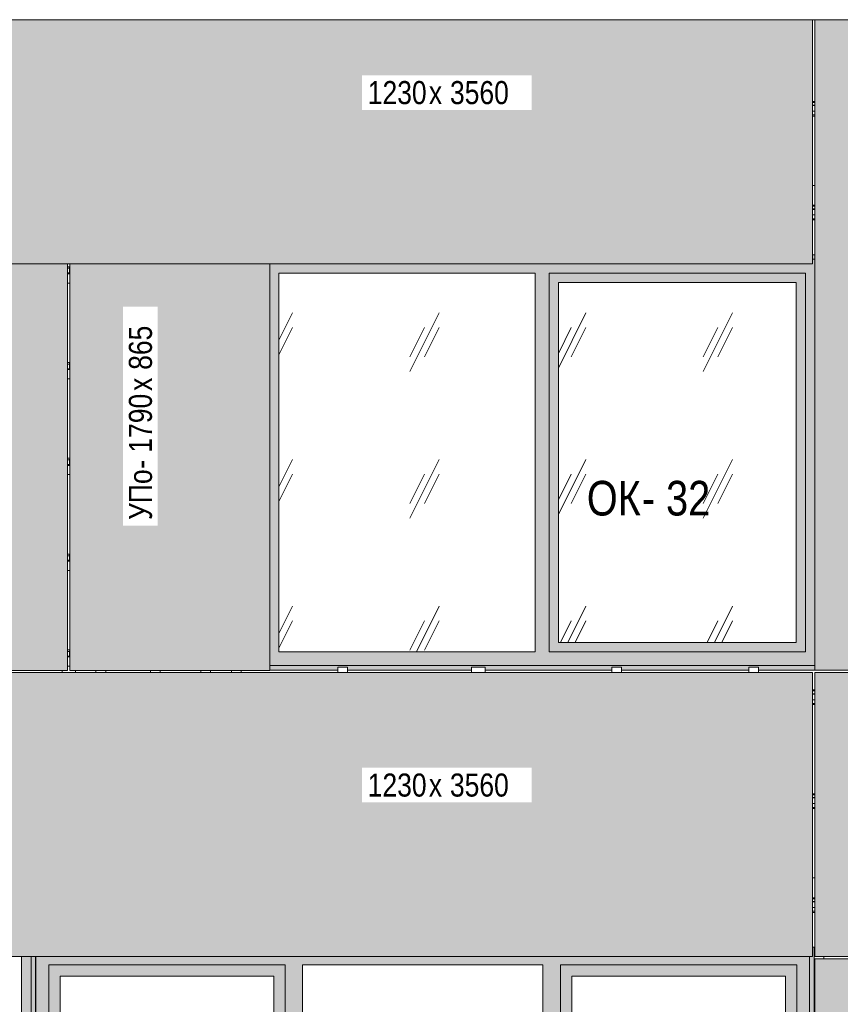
# Model space of a CAD drawing. Header units: millimetres. Extents: x -8357841 to -8326977, y -719205 to 18175.
# Tile 30 of 35: x -8355843 to -8352290, y 13612 to 17878. Entities that reach past the tile are written whole.
import ezdxf

# ---------------------------------------------------------------- set-up
doc = ezdxf.new("R2010")
doc.units = ezdxf.units.MM
for name, color, linetype, lineweight in [('Каркас_Импост', 7, 'Continuous', 18), ('Марки окон', 7, 'Continuous', 9), ('Марки по нескольким категориям', 7, 'Continuous', 9), ('Монтажный зазор', 7, 'Continuous', 18), ('Обобщенные модели', 7, 'Continuous', 18), ('Окна', 7, 'Continuous', 18), ('Элементы узлов', 7, 'Continuous', 18)]:
    doc.layers.add(name, color=color, linetype=linetype, lineweight=lineweight)
doc.styles.add('Arial Narrow', font='ARIALN.TTF', dxfattribs={"height": 100})
doc.styles.add('Arial Narrow_1', font='ARIALN.TTF', dxfattribs={"height": 150})
pattern_1 = [(243.435, (-8349581.58, 59152), (634.9998, 635.0005), [283.981, -1135.922]), (243.435, (-8349645.08, 59088.5), (634.9998, 635.0005), [141.99, -1277.913]), (243.435, (-8349581.58, 59088.5), (634.9998, 635.0005), [141.99, -1277.913])]

# ---------------------------------------------------------------- blocks, each defined once
blk = doc.blocks.new('Корп 1_Кассеты трапецевидные - Корп 1_Кассеты трапецевидные_Цвет 5-21114963-Корпус 2_ Фрагмент 1_ Схема раскладки облицовки')
at = {"layer": 'Обобщенные модели', "true_color": 0xb4b8b0}
blk.add_hatch(color=253, dxfattribs=at).paths.add_polyline_path([(-8352400.2, 15060), (-8351120.5, 15060), (-8351120.5, 17878.1), (-8352400.2, 17878.1), (-8352400.2, 15335.5)])
at = {"layer": 'Обобщенные модели'}
for p, q in [((-8352400.2, 15060), (-8352400.2, 17878.1)), ((-8351120.5, 17878.1), (-8351120.5, 15060)), ((-8352400.2, 15060), (-8352400.2, 15060)), ((-8351120.5, 15060), (-8352400.2, 15060)), ((-8351120.5, 15060), (-8351120.5, 15060))]:
    blk.add_line(p, q, dxfattribs=at)
blk = doc.blocks.new('Корп 1_Кассеты трапецевидные - Корп 1_Кассеты трапецевидные_Цвет 5-21203201-Корпус 2_ Фрагмент 1_ Схема раскладки облицовки')
at = {"layer": 'Обобщенные модели', "true_color": 0xb4b8b0}
blk.add_hatch(color=253, dxfattribs=at).paths.add_polyline_path([(-8352400.5, 12060), (-8351120.5, 12060), (-8351120.5, 13810), (-8352400.5, 13810), (-8352400.5, 12070.7)])
at = {"layer": 'Обобщенные модели'}
for p, q in [((-8352400.5, 12060), (-8352400.5, 13810)), ((-8352400.5, 13810), (-8351120.5, 13810)), ((-8351120.5, 13810), (-8351120.5, 12060)), ((-8352400.5, 12060), (-8352400.5, 12060)), ((-8351120.5, 12060), (-8352400.5, 12060)), ((-8351120.5, 12060), (-8351120.5, 12060))]:
    blk.add_line(p, q, dxfattribs=at)
blk = doc.blocks.new('Корп 1_Кассеты трапецевидные - Корп 1_Кассеты трапецевидные_Цвет 4-21129534-Корпус 2_ Фрагмент 1_ Схема раскладки облицовки')
at = {"layer": 'Обобщенные модели', "true_color": 0xcbd0cc}
h = blk.add_hatch(color=254, dxfattribs=at)
h.paths.add_polyline_path([(-8348900.2, 13820), (-8348900.2, 15050), (-8352400.2, 15050), (-8352400.2, 13820), (-8348943.3, 13820)])
h.paths.add_polyline_path([(-8350065.5, 14155.5), (-8350505.3, 14155.5), (-8350505.3, 14855.5), (-8350475.3, 14855.5), (-8350475.3, 14857.7), (-8349535.3, 14857.7), (-8349535.3, 14855.5), (-8349505.3, 14855.5), (-8349505.3, 14155.5), (-8350016.7, 14155.5)])
at = {"layer": 'Обобщенные модели'}
for p, q in [((-8352400.2, 15050), (-8348900.2, 15050)), ((-8352400.2, 13820), (-8352400.2, 15050)), ((-8348900.2, 15050), (-8348900.2, 15050)), ((-8348900.2, 15050), (-8348900.2, 13820)), ((-8348900.2, 13820), (-8352400.2, 13820)), ((-8348900.2, 13820), (-8348900.2, 13820))]:
    blk.add_line(p, q, dxfattribs=at)
blk = doc.blocks.new('Корп 1_Кассеты трапецевидные - Корп 1_Кассеты трапецевидные_Цвет 4-21129532-Корпус 2_ Фрагмент 1_ Схема раскладки облицовки')
at = {"layer": 'Обобщенные модели', "true_color": 0xcbd0cc}
blk.add_hatch(color=254, dxfattribs=at).paths.add_polyline_path([(-8353871.3, 13820), (-8352410.4, 13820), (-8352410.4, 15050), (-8355970.4, 15050), (-8355970.4, 13820), (-8354261.6, 13820)])
at = {"layer": 'Обобщенные модели'}
for p, q in [((-8355970.4, 15050), (-8352410.4, 15050)), ((-8355970.4, 13820), (-8355970.4, 15050)), ((-8352410.4, 15050), (-8352410.4, 13820)), ((-8352410.4, 13820), (-8355970.4, 13820))]:
    blk.add_line(p, q, dxfattribs=at)
blk = doc.blocks.new('Корп 1_Кассеты трапецевидные - Корп 1_Кассеты трапецевидные_Цвет 3-V4-Корпус 2_ Фрагмент 1_ Схема раскладки облицовки')
at = {"layer": 'Обобщенные модели', "true_color": 0x5d6970}
blk.add_hatch(color=251, dxfattribs=at).paths.add_polyline_path([(-8355042.3, 16820), (-8352410.2, 16820), (-8352410.2, 17878.1), (-8355970.2, 17878.1), (-8355970.2, 16820), (-8355139.9, 16820)])
at = {"layer": 'Обобщенные модели'}
for p, q in [((-8355970.2, 16820), (-8355970.2, 17878.1)), ((-8352410.2, 17878.1), (-8352410.2, 16820)), ((-8352410.2, 16820), (-8355970.2, 16820))]:
    blk.add_line(p, q, dxfattribs=at)
blk = doc.blocks.new('Корп2_Кассета выпуклая - Корп2_Кассета выпуклая_Цвет 4-21121250-Корпус 2_ Фрагмент 1_ Схема раскладки облицовки')
at = {"layer": 'Обобщенные модели', "true_color": 0xcbd0cc}
for points in [[(-8355970.2, 16848), (-8355970.2, 16878), (-8355978.2, 16878), (-8355978.2, 16848)], [(-8355635.2, 15058), (-8355635.2, 16820), (-8355970.2, 16820), (-8355970.2, 16848), (-8355980.2, 16848), (-8355980.2, 16820), (-8356030.2, 16820), (-8356030.2, 15058), (-8355676.6, 15058)]]:
    blk.add_hatch(color=254, dxfattribs=at).paths.add_polyline_path(points)
at = {"layer": 'Обобщенные модели'}
for p, q in [((-8355970.2, 16878), (-8355978.2, 16878)), ((-8355978.2, 16878), (-8355978.2, 16848)), ((-8356030.2, 15058), (-8356030.2, 16820)), ((-8355970.2, 16848), (-8355980.2, 16848)), ((-8355635.2, 15058), (-8355635.2, 16820)), ((-8355635.2, 15058), (-8356030.2, 15058))]:
    blk.add_line(p, q, dxfattribs=at)
blk = doc.blocks.new('HILTI_s_Композит_тип_УПо - УПО_Цвет 7-21113529-Корпус 2_ Фрагмент 1_ Схема раскладки облицовки')
at = {"layer": 'Обобщенные модели', "true_color": 0xf7fbf5}
blk.add_hatch(color=7, dxfattribs=at).paths.add_polyline_path([(-8355625.2, 15058), (-8354760.2, 15058), (-8354760.2, 16820), (-8355625.2, 16820), (-8355625.2, 15122.6)])
at = {"layer": 'Обобщенные модели'}
for p, q in [((-8355625.2, 15058), (-8355625.2, 16820)), ((-8354760.2, 16820), (-8354760.2, 15058)), ((-8355625.2, 15058), (-8354760.2, 15058))]:
    blk.add_line(p, q, dxfattribs=at)
blk = doc.blocks.new('okna_rehau_erker_pryamougolnyy_1-ugol - Стандарт-V5-Корпус 2_ Фрагмент 1_ Схема раскладки облицовки')
at = {"layer": 'Окна', "true_color": 0x373f43}
blk.add_hatch(color=149, dxfattribs=at).paths.add_polyline_path([(-8355823, 12080), (-8355774.9, 12080), (-8355774.9, 13820), (-8355834.9, 13820), (-8355834.9, 12080)])
at = {"layer": 'Каркас_Импост'}
for p, q in [((-8355834.9, 12080), (-8355834.9, 13820)), ((-8355774.9, 13820), (-8355774.9, 12080)), ((-8355774.9, 12080), (-8355834.9, 12080))]:
    blk.add_line(p, q, dxfattribs=at)
at = {"layer": 'Монтажный зазор'}
for p, q in [((-8355774.9, 12080), (-8355834.9, 12080)), ((-8355834.9, 12060), (-8355834.9, 12080)), ((-8355774.9, 12080), (-8355774.9, 12060)), ((-8355774.9, 12060), (-8355834.9, 12060))]:
    blk.add_line(p, q, dxfattribs=at)
blk = doc.blocks.new('okna_rehau_trehpolnoe - 3560х1800 _створка и глухое_-V6-Корпус 2_ Фрагмент 1_ Схема раскладки облицовки')
at = {"layer": 'Каркас_Импост', "true_color": 0xc0c0c0}
h = blk.add_hatch(dxfattribs=at)
h.set_pattern_fill('FP_1', color=9, style=0, pattern_type=2)
h.set_pattern_definition(pattern_1)
h.paths.add_polyline_path([(-8354742.7, 12185), (-8354742.7, 13735), (-8355667.4, 13735), (-8355667.4, 12185), (-8355042.3, 12185)])
h = blk.add_hatch(dxfattribs=at)
h.set_pattern_fill('FP_1', color=9, style=0, pattern_type=2)
h.set_pattern_definition(pattern_1)
h.paths.add_polyline_path([(-8352527.4, 12185), (-8352527.4, 13735), (-8353452, 13735), (-8353452, 12185), (-8352700.3, 12185)])
at = {"layer": 'Окна', "true_color": 0x373f43}
blk.add_hatch(color=149, dxfattribs=at).paths.add_polyline_path([(-8352402.4, 12060), (-8352402.4, 13860), (-8352410.4, 13860), (-8352410.4, 13820), (-8352422.4, 13820), (-8352422.4, 12080), (-8355772.4, 12080), (-8355772.4, 13820), (-8355792.4, 13820), (-8355792.4, 12060), (-8352505.1, 12060)])
h = blk.add_hatch(color=149, dxfattribs=at)
h.paths.add_polyline_path([(-8355042.3, 12080), (-8352422.4, 12080), (-8352422.4, 13820), (-8355772.4, 13820), (-8355772.4, 12080)])
h.paths.add_polyline_path([(-8355716.4, 12136), (-8355716.4, 13784), (-8354693.7, 13784), (-8354693.7, 12136), (-8355042.3, 12136)])
h.paths.add_polyline_path([(-8353577, 12136), (-8354617.7, 12136), (-8354617.7, 13784), (-8353577, 13784), (-8353577, 12496.5)])
h.paths.add_polyline_path([(-8353501, 12136), (-8353501, 13784), (-8352478.4, 13784), (-8352478.4, 12136), (-8353480.9, 12136)])
h = blk.add_hatch(color=149, dxfattribs=at)
h.paths.add_polyline_path([(-8355042.3, 12136), (-8354693.7, 12136), (-8354693.7, 13784), (-8355716.4, 13784), (-8355716.4, 12136)])
h.paths.add_polyline_path([(-8354742.7, 12185), (-8355667.4, 12185), (-8355667.4, 13735), (-8354742.7, 13735), (-8354742.7, 12496.5)])
at = {"layer": 'Окна', "true_color": 0xc0c0c0}
h = blk.add_hatch(dxfattribs=at)
h.set_pattern_fill('FP_1', color=9, style=0, pattern_type=2)
h.set_pattern_definition(pattern_1)
h.paths.add_polyline_path([(-8353577, 12136), (-8353577, 13784), (-8354617.7, 13784), (-8354617.7, 12136), (-8354261.6, 12136)])
at = {"layer": 'Окна', "true_color": 0x373f43}
h = blk.add_hatch(color=149, dxfattribs=at)
h.paths.add_polyline_path([(-8352505.1, 12136), (-8352478.4, 12136), (-8352478.4, 13784), (-8353501, 13784), (-8353501, 12136), (-8352700.3, 12136)])
h.paths.add_polyline_path([(-8352527.4, 12185), (-8353452, 12185), (-8353452, 13735), (-8352527.4, 13735), (-8352527.4, 12212.6)])
at = {"layer": 'Каркас_Импост'}
for p, q in [((-8355772.4, 12080), (-8355772.4, 13820)), ((-8354693.7, 13784), (-8355716.4, 13784)), ((-8355716.4, 13784), (-8355716.4, 12136)), ((-8354693.7, 12136), (-8354693.7, 13784)), ((-8353577, 13784), (-8354617.7, 13784)), ((-8354617.7, 12136), (-8354617.7, 13784)), ((-8353577, 12136), (-8353577, 13784)), ((-8352478.4, 13784), (-8353501, 13784)), ((-8353501, 12136), (-8353501, 13784)), ((-8352478.4, 12136), (-8352478.4, 13784)), ((-8352422.4, 13820), (-8352422.4, 12080)), ((-8355667.4, 13735), (-8355667.4, 12185)), ((-8354742.7, 13735), (-8355667.4, 13735)), ((-8354742.7, 13735), (-8354742.7, 12185)), ((-8353452, 13735), (-8353452, 12185)), ((-8352527.4, 13735), (-8353452, 13735)), ((-8352527.4, 13735), (-8352527.4, 12185)), ((-8355667.4, 12185), (-8354742.7, 12185)), ((-8353452, 12185), (-8352527.4, 12185)), ((-8355716.4, 12136), (-8354693.7, 12136)), ((-8354617.7, 12136), (-8353577, 12136)), ((-8353501, 12136), (-8352478.4, 12136)), ((-8352422.4, 12080), (-8355772.4, 12080))]:
    blk.add_line(p, q, dxfattribs=at)
at = {"layer": 'Монтажный зазор'}
for p, q in [((-8352402.4, 13860), (-8352410.4, 13860)), ((-8352402.4, 12060), (-8352402.4, 13860)), ((-8355792.4, 13820), (-8355792.4, 12060)), ((-8355772.4, 12080), (-8355772.4, 13820)), ((-8352422.4, 13820), (-8352422.4, 12080)), ((-8352422.4, 12080), (-8355772.4, 12080)), ((-8355792.4, 12060), (-8352402.4, 12060))]:
    blk.add_line(p, q, dxfattribs=at)
blk = doc.blocks.new('okna_rehau_dvupolnoe - 2440х1800 _створка и глухое_-21120260-Корпус 2_ Фрагмент 1_ Схема раскладки облицовки')
at = {"layer": 'Каркас_Импост', "true_color": 0xc0c0c0}
h = blk.add_hatch(dxfattribs=at)
h.set_pattern_fill('FP_3', color=9, style=0, pattern_type=2)
h.set_pattern_definition([(243.435, (-8349581.58, 59152), (634.9998, 635.0005), [283.981, -1135.922]), (243.435, (-8349645.08, 59088.5), (634.9998, 635.0005), [141.99, -1277.913]), (243.435, (-8349581.58, 59088.5), (634.9998, 635.0005), [141.99, -1277.913])])
h.paths.add_polyline_path([(-8352480.2, 15180), (-8352480.2, 16740), (-8353510.2, 16740), (-8353510.2, 15180), (-8352700.3, 15180)])
at = {"layer": 'Окна', "true_color": 0x373f43}
h = blk.add_hatch(color=149, dxfattribs=at)
h.paths.add_polyline_path([(-8354760.2, 15060), (-8354465.6, 15060), (-8354465.6, 15072.5), (-8354423.6, 15072.5), (-8354423.6, 15060), (-8353885.8, 15060), (-8353885.8, 15072.5), (-8353827.8, 15072.1), (-8353827.8, 15060), (-8353279, 15060), (-8353279, 15072.5), (-8353237, 15072.5), (-8353237, 15060), (-8352685.6, 15060), (-8352685.6, 15072.5), (-8352643.6, 15072.5), (-8352643.6, 15060), (-8352400.2, 15060.3), (-8352400.2, 15080), (-8354760.2, 15079.8)])
h.paths.add_polyline_path([(-8352410.2, 16840), (-8352400.2, 16840), (-8352400.2, 16860), (-8352410.2, 16859.6)])
h = blk.add_hatch(color=149, dxfattribs=at)
h.paths.add_polyline_path([(-8354760.2, 15080), (-8352400.2, 15080), (-8352400.2, 16840), (-8352410.2, 16840), (-8352410.2, 16820), (-8354760.2, 16820), (-8354760.2, 15081)])
h.paths.add_polyline_path([(-8354261.6, 15140), (-8354720.2, 15140), (-8354720.2, 16780), (-8353610.2, 16780), (-8353610.2, 15140)])
h.paths.add_polyline_path([(-8353480.9, 15140), (-8353550.2, 15140), (-8353550.2, 16780), (-8352440.2, 16780), (-8352440.2, 15140), (-8352700.3, 15140)])
at = {"layer": 'Окна', "true_color": 0xc0c0c0}
h = blk.add_hatch(dxfattribs=at)
h.set_pattern_fill('FP_2', color=9, style=0, pattern_type=2)
h.set_pattern_definition([(243.435, (-8349581.58, 59152), (634.9998, 635.0005), [283.981, -1135.922]), (243.435, (-8349645.08, 59088.5), (634.9998, 635.0005), [141.99, -1277.913]), (243.435, (-8349581.58, 59088.5), (634.9998, 635.0005), [141.99, -1277.913])])
h.paths.add_polyline_path([(-8353610.2, 15140), (-8353610.2, 16780), (-8354720.2, 16780), (-8354720.2, 15140), (-8354261.6, 15140)])
at = {"layer": 'Окна', "true_color": 0x373f43}
h = blk.add_hatch(color=149, dxfattribs=at)
h.paths.add_polyline_path([(-8352700.3, 15140), (-8352440.2, 15140), (-8352440.2, 16780), (-8353550.2, 16780), (-8353550.2, 15140), (-8353480.9, 15140)])
h.paths.add_polyline_path([(-8352480.2, 15180), (-8353510.2, 15180), (-8353510.2, 16740), (-8352480.2, 16740), (-8352480.2, 15335.5)])
at = {"layer": 'Каркас_Импост'}
for p, q in [((-8352410.2, 16840), (-8352400.2, 16840)), ((-8353610.2, 16780), (-8354720.2, 16780)), ((-8354720.2, 16780), (-8354720.2, 15140)), ((-8353610.2, 15140), (-8353610.2, 16780)), ((-8352440.2, 16780), (-8353550.2, 16780)), ((-8353550.2, 15140), (-8353550.2, 16780)), ((-8352440.2, 15140), (-8352440.2, 16780)), ((-8353510.2, 16740), (-8353510.2, 15180)), ((-8352480.2, 16740), (-8353510.2, 16740)), ((-8352480.2, 16740), (-8352480.2, 15180)), ((-8353510.2, 15180), (-8352480.2, 15180)), ((-8354720.2, 15140), (-8353610.2, 15140)), ((-8353550.2, 15140), (-8352440.2, 15140)), ((-8352400.2, 15080), (-8354760.3, 15080))]:
    blk.add_line(p, q, dxfattribs=at)
at = {"layer": 'Монтажный зазор'}
for p, q in [((-8352400.2, 16860), (-8352410.2, 16860)), ((-8352410.2, 16840), (-8352400.2, 16840)), ((-8352400.2, 15080), (-8354760.3, 15080)), ((-8354760.2, 15060), (-8354465.6, 15060)), ((-8354423.6, 15060), (-8353885.8, 15060)), ((-8353827.8, 15060), (-8353279, 15060)), ((-8353237, 15060), (-8352685.6, 15060)), ((-8352643.6, 15060), (-8352400.2, 15060))]:
    blk.add_line(p, q, dxfattribs=at)
blk = doc.blocks.new('HILTI_s_Профиль_MFT-T - Профиль MFT-Ta 60x42x1_8 6m-V46-Корпус 2_ Фрагмент 1_ Схема раскладки облицовки')
at = {"layer": 'Обобщенные модели'}
for p, q in [((-8355512.3, 15050), (-8355512.3, 15058)), ((-8355470.3, 15058), (-8355470.3, 15050))]:
    blk.add_line(p, q, dxfattribs=at)
blk = doc.blocks.new('HILTI_s_Профиль_MFT-T - Профиль MFT-Ta 60x42x1_8 6m-V47-Корпус 2_ Фрагмент 1_ Схема раскладки облицовки')
at = {"layer": 'Обобщенные модели'}
for p, q in [((-8355059, 15050), (-8355059, 15058)), ((-8355017, 15058), (-8355017, 15050))]:
    blk.add_line(p, q, dxfattribs=at)
blk = doc.blocks.new('HILTI_s_Профиль_MFT-T - Профиль MFT-Ta 60x42x1_8 6m-V48-Корпус 2_ Фрагмент 1_ Схема раскладки облицовки')
at = {"layer": 'Обобщенные модели'}
for p, q in [((-8354465.6, 15072.5), (-8354423.6, 15072.5)), ((-8354465.6, 15050), (-8354465.6, 15072.5)), ((-8354423.6, 15072.5), (-8354423.6, 15050))]:
    blk.add_line(p, q, dxfattribs=at)
blk = doc.blocks.new('HILTI_s_Профиль_MFT-T - Профиль MFT-Ta 60x58x1_8 6m-V49-Корпус 2_ Фрагмент 1_ Схема раскладки облицовки')
at = {"layer": 'Обобщенные модели'}
for p, q in [((-8353885.8, 15072.5), (-8353827.8, 15072.5)), ((-8353885.8, 15050), (-8353885.8, 15072.5)), ((-8353827.8, 15072.5), (-8353827.8, 15050))]:
    blk.add_line(p, q, dxfattribs=at)
blk = doc.blocks.new('HILTI_s_Профиль_MFT-T - Профиль MFT-Ta 60x42x1_8 6m-V50-Корпус 2_ Фрагмент 1_ Схема раскладки облицовки')
at = {"layer": 'Обобщенные модели'}
for p, q in [((-8353279, 15072.5), (-8353237, 15072.5)), ((-8353279, 15050), (-8353279, 15072.5)), ((-8353237, 15072.5), (-8353237, 15050))]:
    blk.add_line(p, q, dxfattribs=at)
blk = doc.blocks.new('HILTI_s_Профиль_MFT-T - Профиль MFT-Ta 60x42x1_8 6m-V51-Корпус 2_ Фрагмент 1_ Схема раскладки облицовки')
at = {"layer": 'Обобщенные модели'}
for p, q in [((-8352685.6, 15072.5), (-8352643.6, 15072.5)), ((-8352685.6, 15050), (-8352685.6, 15072.5)), ((-8352643.6, 15072.5), (-8352643.6, 15050))]:
    blk.add_line(p, q, dxfattribs=at)
blk = doc.blocks.new('HILTI_s_Аграфный_профиль_MFT-HPE - Аграфный профиль MFT-HPE 6м-V57-Корпус 2_ Фрагмент 1_ Схема раскладки облицовки')
at = {"layer": 'Обобщенные модели'}
for p, q in [((-8352410.4, 14974.3), (-8352400.2, 14974.3)), ((-8352400.2, 14969.8), (-8352410.4, 14969.8)), ((-8352400.2, 14958), (-8352410.4, 14958)), ((-8352400.2, 14956.4), (-8352410.4, 14956.4)), ((-8352400.2, 14932), (-8352410.4, 14932)), ((-8352400.2, 14915.6), (-8352410.4, 14915.6)), ((-8352400.2, 14910.7), (-8352410.4, 14910.7))]:
    blk.add_line(p, q, dxfattribs=at)
blk = doc.blocks.new('HILTI_s_Аграфный_профиль_MFT-HPE - Аграфный профиль MFT-HPE 6м-V61-Корпус 2_ Фрагмент 1_ Схема раскладки облицовки')
at = {"layer": 'Обобщенные модели'}
for p, q in [((-8352410.2, 17074.3), (-8352400.2, 17074.3)), ((-8352400.2, 17069.8), (-8352410.2, 17069.8)), ((-8352400.2, 17058), (-8352410.2, 17058)), ((-8352400.2, 17056.4), (-8352410.2, 17056.4)), ((-8352400.2, 17032), (-8352410.2, 17032)), ((-8352400.2, 17015.6), (-8352410.2, 17015.6)), ((-8352400.2, 17010.7), (-8352410.2, 17010.7))]:
    blk.add_line(p, q, dxfattribs=at)
blk = doc.blocks.new('HILTI_s_Профиль_MFT-T - Профиль MFT-Ta 60x58x1_8 6m-V63-Корпус 2_ Фрагмент 1_ Схема раскладки облицовки')
at = {"layer": 'Обобщенные модели'}
for p, q in [((-8355659.2, 15050), (-8355659.2, 15058)), ((-8355601.2, 15058), (-8355601.2, 15050))]:
    blk.add_line(p, q, dxfattribs=at)
blk = doc.blocks.new('HILTI_s_Профиль_MFT-T - Профиль MFT-Ta 60x42x1_8 6m-V66-Корпус 2_ Фрагмент 1_ Схема раскладки облицовки')
at = {"layer": 'Обобщенные модели'}
for p, q in [((-8354925.7, 15050), (-8354925.7, 15058)), ((-8354883.7, 15058), (-8354883.7, 15050))]:
    blk.add_line(p, q, dxfattribs=at)
blk = doc.blocks.new('HILTI_s_Профиль_MFT-T - Профиль MFT-Ta 60x42x1_8 6m-V67-Корпус 2_ Фрагмент 1_ Схема раскладки облицовки')
at = {"layer": 'Обобщенные модели'}
for p, q in [((-8355275.7, 15050), (-8355275.7, 15058)), ((-8355233.7, 15058), (-8355233.7, 15050))]:
    blk.add_line(p, q, dxfattribs=at)
blk = doc.blocks.new('HILTI_s_Салазка_MFT-CCF - Салазка MFT-CCF S58-7804795-Корпус 2_ Фрагмент 1_ Схема раскладки облицовки')
at = {"layer": 'Обобщенные модели'}
for p, q in [((-8355635.2, 15147.9), (-8355631.3, 15147.9)), ((-8355631.3, 15147.9), (-8355625.2, 15147.9)), ((-8355625.2, 15144.4), (-8355627, 15144.4)), ((-8355627, 15144.4), (-8355627, 15142.7)), ((-8355635.2, 15120.9), (-8355631.3, 15120.9)), ((-8355631.3, 15117.4), (-8355635.2, 15117.4)), ((-8355628, 15141), (-8355634.5, 15141)), ((-8355631.3, 15120.9), (-8355625.2, 15120.9)), ((-8355625.2, 15117.4), (-8355631.3, 15117.4)), ((-8355627, 15120.9), (-8355627, 15142.7)), ((-8355635.2, 15077.3), (-8355631.3, 15077.3)), ((-8355631.3, 15077.3), (-8355625.2, 15077.3))]:
    blk.add_line(p, q, dxfattribs=at)
at = {"layer": 'Обобщенные модели', "flags": 128}
for points in [[(-8355634.5, 15141), (-8355634.7, 15141), (-8355634.9, 15141.1), (-8355635.1, 15141.2), (-8355635.2, 15141.5)], [(-8355627, 15142.7), (-8355627.1, 15142.3), (-8355627.1, 15142), (-8355627.2, 15141.7), (-8355627.3, 15141.5), (-8355627.5, 15141.2), (-8355627.7, 15141.1), (-8355627.8, 15141), (-8355628, 15141)]]:
    blk.add_lwpolyline(points, dxfattribs=at)
blk = doc.blocks.new('HILTI_s_Салазка_MFT-CCF - Салазка MFT-CCF S58-V69-Корпус 2_ Фрагмент 1_ Схема раскладки облицовки')
at = {"layer": 'Обобщенные модели'}
for p, q in [((-8355635.2, 16807.9), (-8355631.3, 16807.9)), ((-8355631.3, 16807.9), (-8355625.2, 16807.9)), ((-8355635.2, 16780.9), (-8355631.3, 16780.9)), ((-8355631.3, 16777.4), (-8355635.2, 16777.4)), ((-8355628, 16801), (-8355634.5, 16801)), ((-8355631.3, 16780.9), (-8355625.2, 16780.9)), ((-8355625.2, 16777.4), (-8355631.3, 16777.4)), ((-8355625.2, 16804.4), (-8355627, 16804.4)), ((-8355627, 16804.4), (-8355627, 16802.7)), ((-8355627, 16780.9), (-8355627, 16802.7)), ((-8355635.2, 16737.3), (-8355631.3, 16737.3)), ((-8355631.3, 16737.3), (-8355625.2, 16737.3))]:
    blk.add_line(p, q, dxfattribs=at)
at = {"layer": 'Обобщенные модели', "flags": 128}
for points in [[(-8355634.5, 16801), (-8355634.7, 16801), (-8355634.9, 16801.1), (-8355635.1, 16801.2), (-8355635.2, 16801.5)], [(-8355627, 16802.7), (-8355627.1, 16802.3), (-8355627.1, 16802), (-8355627.2, 16801.7), (-8355627.3, 16801.5), (-8355627.5, 16801.2), (-8355627.7, 16801.1), (-8355627.8, 16801), (-8355628, 16801)]]:
    blk.add_lwpolyline(points, dxfattribs=at)
blk = doc.blocks.new('HILTI_s_Салазка_MFT-CCF - Салазка MFT-CCF S58-V70-Корпус 2_ Фрагмент 1_ Схема раскладки облицовки')
at = {"layer": 'Обобщенные модели'}
for p, q in [((-8355635.2, 15562.9), (-8355631.3, 15562.9)), ((-8355635.2, 15535.9), (-8355631.3, 15535.9)), ((-8355631.3, 15532.4), (-8355635.2, 15532.4)), ((-8355628, 15556), (-8355634.5, 15556)), ((-8355631.3, 15562.9), (-8355625.2, 15562.9)), ((-8355631.3, 15535.9), (-8355625.2, 15535.9)), ((-8355625.2, 15532.4), (-8355631.3, 15532.4)), ((-8355625.2, 15559.4), (-8355627, 15559.4)), ((-8355627, 15559.4), (-8355627, 15557.7)), ((-8355627, 15535.9), (-8355627, 15557.7)), ((-8355635.2, 15492.3), (-8355631.3, 15492.3)), ((-8355631.3, 15492.3), (-8355625.2, 15492.3))]:
    blk.add_line(p, q, dxfattribs=at)
at = {"layer": 'Обобщенные модели', "flags": 128}
for points in [[(-8355634.5, 15556), (-8355634.7, 15556), (-8355634.9, 15556.1), (-8355635.1, 15556.2), (-8355635.2, 15556.5)], [(-8355627, 15557.7), (-8355627.1, 15557.3), (-8355627.1, 15557), (-8355627.2, 15556.7), (-8355627.3, 15556.5), (-8355627.5, 15556.2), (-8355627.7, 15556.1), (-8355627.8, 15556), (-8355628, 15556)]]:
    blk.add_lwpolyline(points, dxfattribs=at)
blk = doc.blocks.new('HILTI_s_Салазка_MFT-CCF - Салазка MFT-CCF S58-V71-Корпус 2_ Фрагмент 1_ Схема раскладки облицовки')
at = {"layer": 'Обобщенные модели'}
for p, q in [((-8355635.2, 15977.9), (-8355631.3, 15977.9)), ((-8355628, 15971), (-8355634.5, 15971)), ((-8355631.3, 15977.9), (-8355625.2, 15977.9)), ((-8355625.2, 15974.4), (-8355627, 15974.4)), ((-8355627, 15974.4), (-8355627, 15974.3)), ((-8355627, 15974.4), (-8355627, 15972.7)), ((-8355627, 15950.9), (-8355627, 15972.7)), ((-8355635.2, 15950.9), (-8355631.3, 15950.9)), ((-8355631.3, 15947.4), (-8355635.2, 15947.4)), ((-8355631.3, 15950.9), (-8355625.2, 15950.9)), ((-8355625.2, 15947.4), (-8355631.3, 15947.4)), ((-8355635.2, 15907.3), (-8355631.3, 15907.3)), ((-8355631.3, 15907.3), (-8355625.2, 15907.3))]:
    blk.add_line(p, q, dxfattribs=at)
at = {"layer": 'Обобщенные модели', "flags": 128}
for points in [[(-8355634.5, 15971), (-8355634.7, 15971), (-8355634.9, 15971.1), (-8355635.1, 15971.2), (-8355635.2, 15971.5)], [(-8355627, 15972.7), (-8355627.1, 15972.3), (-8355627.1, 15972), (-8355627.2, 15971.7), (-8355627.3, 15971.5), (-8355627.5, 15971.2), (-8355627.7, 15971.1), (-8355627.8, 15971), (-8355628, 15971)]]:
    blk.add_lwpolyline(points, dxfattribs=at)
blk = doc.blocks.new('HILTI_Линия_Разрыва - Тип 1-20767548-Корпус 2_ Фрагмент 1_ Схема раскладки облицовки')
at = {"layer": 'Элементы узлов'}
blk.add_line((-8356296.6, 17878.1), (-8349160.1, 17878.1), dxfattribs=at)

msp = doc.modelspace()

# ---------------------------------------------------------------- linework, layer by layer
at = {"layer": 'Обобщенные модели'}
for p, q in [((-8352410.2, 17460), (-8352400.2, 17460)), ((-8352400.2, 17160), (-8352410.2, 17160)), ((-8352410.4, 14460), (-8352400.2, 14460)), ((-8352400.2, 14160), (-8352410.4, 14160)), ((-8352360.3, 13820), (-8352360.3, 13810)), ((-8352360.3, 13810), (-8352360.3, 13820))]:
    msp.add_line(p, q, dxfattribs=at)

# ---------------------------------------------------------------- block references
for name, p in [('Корп 1_Кассеты трапецевидные - Корп 1_Кассеты трапецевидные_Цвет 3-V4-Корпус 2_ Фрагмент 1_ Схема раскладки облицовки', (0, 0)), ('Корп 1_Кассеты трапецевидные - Корп 1_Кассеты трапецевидные_Цвет 5-21114963-Корпус 2_ Фрагмент 1_ Схема раскладки облицовки', (0, 0)), ('HILTI_s_Аграфный_профиль_MFT-HPE - Аграфный профиль MFT-HPE 6м-V61-Корпус 2_ Фрагмент 1_ Схема раскладки облицовки', (0, 450)), ('HILTI_s_Аграфный_профиль_MFT-HPE - Аграфный профиль MFT-HPE 6м-V61-Корпус 2_ Фрагмент 1_ Схема раскладки облицовки', (0, 0)), ('Корп2_Кассета выпуклая - Корп2_Кассета выпуклая_Цвет 4-21121250-Корпус 2_ Фрагмент 1_ Схема раскладки облицовки', (0, 0)), ('HILTI_s_Салазка_MFT-CCF - Салазка MFT-CCF S58-V69-Корпус 2_ Фрагмент 1_ Схема раскладки облицовки', (0, 0)), ('HILTI_s_Композит_тип_УПо - УПО_Цвет 7-21113529-Корпус 2_ Фрагмент 1_ Схема раскладки облицовки', (0, 0)), ('HILTI_s_Салазка_MFT-CCF - Салазка MFT-CCF S58-V69-Корпус 2_ Фрагмент 1_ Схема раскладки облицовки', (0, -415)), ('HILTI_s_Салазка_MFT-CCF - Салазка MFT-CCF S58-V71-Корпус 2_ Фрагмент 1_ Схема раскладки облицовки', (0, 0)), ('HILTI_s_Салазка_MFT-CCF - Салазка MFT-CCF S58-V70-Корпус 2_ Фрагмент 1_ Схема раскладки облицовки', (0, 0)), ('HILTI_s_Салазка_MFT-CCF - Салазка MFT-CCF S58-7804795-Корпус 2_ Фрагмент 1_ Схема раскладки облицовки', (0, 0)), ('HILTI_s_Профиль_MFT-T - Профиль MFT-Ta 60x42x1_8 6m-V48-Корпус 2_ Фрагмент 1_ Схема раскладки облицовки', (0, 0)), ('HILTI_s_Профиль_MFT-T - Профиль MFT-Ta 60x58x1_8 6m-V49-Корпус 2_ Фрагмент 1_ Схема раскладки облицовки', (0, 0)), ('HILTI_s_Профиль_MFT-T - Профиль MFT-Ta 60x42x1_8 6m-V50-Корпус 2_ Фрагмент 1_ Схема раскладки облицовки', (0, 0)), ('HILTI_s_Профиль_MFT-T - Профиль MFT-Ta 60x42x1_8 6m-V51-Корпус 2_ Фрагмент 1_ Схема раскладки облицовки', (0, 0)), ('Корп 1_Кассеты трапецевидные - Корп 1_Кассеты трапецевидные_Цвет 4-21129532-Корпус 2_ Фрагмент 1_ Схема раскладки облицовки', (0, 0)), ('HILTI_s_Профиль_MFT-T - Профиль MFT-Ta 60x58x1_8 6m-V63-Корпус 2_ Фрагмент 1_ Схема раскладки облицовки', (0, 0)), ('HILTI_s_Профиль_MFT-T - Профиль MFT-Ta 60x42x1_8 6m-V46-Корпус 2_ Фрагмент 1_ Схема раскладки облицовки', (0, 0)), ('HILTI_s_Профиль_MFT-T - Профиль MFT-Ta 60x42x1_8 6m-V67-Корпус 2_ Фрагмент 1_ Схема раскладки облицовки', (0, 0)), ('HILTI_s_Профиль_MFT-T - Профиль MFT-Ta 60x42x1_8 6m-V47-Корпус 2_ Фрагмент 1_ Схема раскладки облицовки', (0, 0)), ('HILTI_s_Профиль_MFT-T - Профиль MFT-Ta 60x42x1_8 6m-V66-Корпус 2_ Фрагмент 1_ Схема раскладки облицовки', (0, 0)), ('Корп 1_Кассеты трапецевидные - Корп 1_Кассеты трапецевидные_Цвет 4-21129534-Корпус 2_ Фрагмент 1_ Схема раскладки облицовки', (0, 0)), ('HILTI_s_Аграфный_профиль_MFT-HPE - Аграфный профиль MFT-HPE 6м-V57-Корпус 2_ Фрагмент 1_ Схема раскладки облицовки', (0, 0)), ('HILTI_s_Аграфный_профиль_MFT-HPE - Аграфный профиль MFT-HPE 6м-V57-Корпус 2_ Фрагмент 1_ Схема раскладки облицовки', (0, -450)), ('HILTI_s_Аграфный_профиль_MFT-HPE - Аграфный профиль MFT-HPE 6м-V57-Корпус 2_ Фрагмент 1_ Схема раскладки облицовки', (0, -900)), ('Корп 1_Кассеты трапецевидные - Корп 1_Кассеты трапецевидные_Цвет 5-21203201-Корпус 2_ Фрагмент 1_ Схема раскладки облицовки', (0, 0))]:
    msp.add_blockref(name, p, dxfattribs=at)
at = {"layer": 'Окна'}
for name in ['okna_rehau_dvupolnoe - 2440х1800 _створка и глухое_-21120260-Корпус 2_ Фрагмент 1_ Схема раскладки облицовки', 'okna_rehau_trehpolnoe - 3560х1800 _створка и глухое_-V6-Корпус 2_ Фрагмент 1_ Схема раскладки облицовки', 'okna_rehau_erker_pryamougolnyy_1-ugol - Стандарт-V5-Корпус 2_ Фрагмент 1_ Схема раскладки облицовки']:
    msp.add_blockref(name, (0, 0), dxfattribs=at)
at = {"layer": 'Элементы узлов'}
msp.add_blockref('HILTI_Линия_Разрыва - Тип 1-20767548-Корпус 2_ Фрагмент 1_ Схема раскладки облицовки', (0, 0), dxfattribs=at)

# ---------------------------------------------------------------- texts
at = {"layer": 'Марки окон', "char_height": 150, "attachment_point": 1, "style": 'Arial Narrow_1'}
for s, insert, width in [('ОК', (-8353387.1, 15880.1), 288.607), ('- 32', (-8353149, 15880.1), 360.759)]:
    msp.add_mtext(s, dxfattribs=dict(at, insert=insert, width=width))

# ---------------------------------------------------------------- next in the draw order: texts
at = {"layer": 'Марки по нескольким категориям', "char_height": 100, "width": 320.675, "attachment_point": 1, "style": 'Arial Narrow', "bg_fill": 3, "box_fill_scale": 1.25, "bg_fill_color": 256, "bg_fill_true_color": 13158600, "bg_fill_transparency": 0}
for insert in [(-8354335.5, 17612.3), (-8354335.7, 14612.3)]:
    msp.add_mtext('1230', dxfattribs=dict(at, insert=insert))
at = {"layer": 'Марки по нескольким категориям', "insert": (-8355370, 15711), "char_height": 100, "width": 268.565, "attachment_point": 1, "rotation": 90, "style": 'Arial Narrow', "bg_fill": 3, "box_fill_scale": 1.25, "bg_fill_color": 256, "bg_fill_true_color": 13158600, "bg_fill_transparency": 0}
msp.add_mtext('УПо', dxfattribs=at)

# ---------------------------------------------------------------- next in the draw order: texts
at = {"layer": 'Марки по нескольким категориям', "char_height": 100, "width": 72.152, "attachment_point": 1, "style": 'Arial Narrow', "bg_fill": 3, "box_fill_scale": 1.25, "bg_fill_color": 256, "bg_fill_true_color": 13158600, "bg_fill_transparency": 0}
for insert in [(-8354070.9, 17612.3), (-8354071.1, 14612.3)]:
    msp.add_mtext('\\fArial Narrow|b0|i0|c204|p34|;х', dxfattribs=dict(at, insert=insert))
at = {"layer": 'Марки по нескольким категориям', "insert": (-8355370, 15932.6), "char_height": 100, "width": 408.861, "attachment_point": 1, "rotation": 90, "style": 'Arial Narrow', "bg_fill": 3, "box_fill_scale": 1.25, "bg_fill_color": 256, "bg_fill_true_color": 13158600, "bg_fill_transparency": 0}
msp.add_mtext('- 1790', dxfattribs=at)

# ---------------------------------------------------------------- next in the draw order: texts
at = {"layer": 'Марки по нескольким категориям', "char_height": 100, "width": 360.759, "attachment_point": 1, "style": 'Arial Narrow', "bg_fill": 3, "box_fill_scale": 1.25, "bg_fill_color": 256, "bg_fill_true_color": 13158600, "bg_fill_transparency": 0}
for insert in [(-8354011.4, 17612.3), (-8354011.6, 14612.3)]:
    msp.add_mtext(' 3560', dxfattribs=dict(at, insert=insert))
at = {"layer": 'Марки по нескольким категориям', "insert": (-8355370, 16269.9), "char_height": 100, "width": 72.152, "attachment_point": 1, "rotation": 90, "style": 'Arial Narrow', "bg_fill": 3, "box_fill_scale": 1.25, "bg_fill_color": 256, "bg_fill_true_color": 13158600, "bg_fill_transparency": 0}
msp.add_mtext('\\fArial Narrow|b0|i0|c204|p34|;х', dxfattribs=at)

# ---------------------------------------------------------------- next in the draw order: texts
at = {"layer": 'Марки по нескольким категориям', "insert": (-8355370, 16329.4), "char_height": 100, "width": 280.591, "attachment_point": 1, "rotation": 90, "style": 'Arial Narrow', "bg_fill": 3, "box_fill_scale": 1.25, "bg_fill_color": 256, "bg_fill_true_color": 13158600, "bg_fill_transparency": 0}
msp.add_mtext(' 865', dxfattribs=at)

doc.saveas('drawing.dxf')
